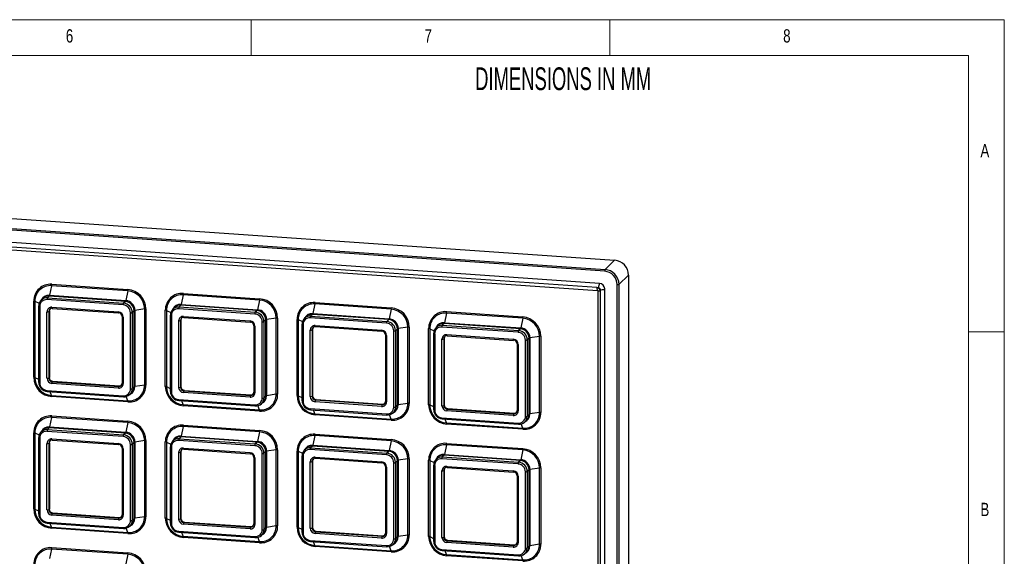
# Model space of a CAD drawing. Header units: millimetres. Extents: x 5 to 415, y 5 to 292.
# Tile 10 of 10: x 278 to 415, y 217 to 292. Entities that reach past the tile are written whole.
import ezdxf

# ---------------------------------------------------------------- set-up
doc = ezdxf.new("R2010")
doc.units = ezdxf.units.MM
doc.styles.add('SLDTEXTSTYLE0', font='TXT', dxfattribs={"width": 0.605})
doc.styles.add('SLDTEXTSTYLE1', font='TXT', dxfattribs={"width": 0.75})

msp = doc.modelspace()

# ---------------------------------------------------------------- linework, layer by layer
at = {"color": 7, "linetype": 'Continuous', "lineweight": 18}
for p, q in [((415, 292), (5, 292)), ((310, 292), (310, 287)), ((360, 287), (360, 292)), ((415, 5), (415, 292)), ((410, 287), (10, 287)), ((410, 287), (410, 75)), ((415, 248.5), (410, 248.5))]:
    msp.add_line(p, q, dxfattribs=at)
at = {"color": 7, "linetype": 'Continuous', "lineweight": 25}
for p, q in [((272.18, 264.6), (360.68, 258.47)), ((359.3, 256.94), (270.79, 263.07)), ((270.84, 263.32), (359.35, 257.18)), ((358.57, 255.25), (271.52, 261.28)), ((358.2, 254.66), (271.63, 260.66)), ((271.72, 260.29), (358.3, 254.28)), ((360.68, 258.47), (359.35, 257.18)), ((362.62, 256.4), (361.28, 255.11)), ((362.62, 256.4), (362.62, 167.9)), ((282.19, 254.93), (281.9, 253.59)), ((292.81, 254.2), (282.19, 254.93)), ((282.2, 255.12), (292.83, 254.39)), ((292.81, 254.2), (292.53, 252.86)), ((358.45, 254.64), (358.2, 254.66)), ((358.32, 254.26), (358.32, 167.69)), ((358.32, 254.26), (358.32, 254.26)), ((358.69, 254.14), (358.69, 254.38)), ((358.69, 167.57), (358.69, 254.14)), ((359.3, 167.42), (359.3, 254.47)), ((361.04, 166.57), (361.04, 255.08)), ((361.28, 255.11), (361.28, 166.61)), ((279.69, 242.16), (279.69, 252.78)), ((279.84, 252.75), (279.84, 242.13)), ((280.99, 253.17), (280.73, 252.92)), ((292.17, 252.25), (281.54, 252.99)), ((281.85, 253.48), (281.6, 253.23)), ((281.6, 253.23), (292.22, 252.49)), ((292.48, 252.74), (281.85, 253.48)), ((281.9, 253.59), (292.53, 252.86)), ((292.48, 252.74), (292.22, 252.49)), ((300.54, 253.66), (300.25, 252.32)), ((311.16, 252.92), (300.54, 253.66)), ((300.56, 253.85), (311.18, 253.11)), ((311.16, 252.92), (310.88, 251.58)), ((318.91, 252.58), (329.54, 251.84)), ((280.38, 252.09), (280.38, 241.47)), ((280.53, 252.04), (280.53, 241.42)), ((281.54, 242.02), (281.54, 251.3)), ((281.87, 251.41), (281.79, 251.33)), ((281.79, 251.33), (281.79, 242.06)), ((281.87, 251.41), (281.87, 242.13)), ((282.22, 251.92), (291.49, 251.28)), ((282.26, 251.77), (291.53, 251.13)), ((293.69, 251.45), (293.43, 251.2)), ((293.43, 251.2), (293.43, 240.58)), ((293.69, 240.82), (293.69, 251.45)), ((295.16, 251.69), (293.8, 251.49)), ((293.8, 251.49), (293.8, 240.86)), ((295.16, 241.07), (295.16, 251.69)), ((295.34, 251.7), (295.34, 241.07)), ((298.04, 240.89), (298.04, 251.51)), ((298.19, 251.48), (298.19, 240.86)), ((299.34, 251.9), (299.08, 251.65)), ((310.52, 250.98), (299.9, 251.71)), ((300.21, 252.2), (299.95, 251.96)), ((299.95, 251.96), (310.57, 251.22)), ((310.83, 251.47), (300.21, 252.2)), ((300.25, 252.32), (310.88, 251.58)), ((310.83, 251.47), (310.57, 251.22)), ((318.89, 252.39), (318.61, 251.05)), ((329.52, 251.65), (318.89, 252.39)), ((329.52, 251.65), (329.23, 250.31)), ((337.26, 251.31), (347.89, 250.57)), ((292.02, 250.61), (292.02, 241.34)), ((292.17, 250.56), (292.17, 241.29)), ((293.18, 240.54), (293.18, 251.16)), ((298.73, 250.82), (298.73, 240.19)), ((298.88, 250.77), (298.88, 240.14)), ((299.9, 240.75), (299.9, 250.02)), ((300.22, 250.13), (300.14, 250.06)), ((300.14, 250.06), (300.14, 240.79)), ((300.22, 250.13), (300.22, 240.86)), ((300.57, 250.65), (309.85, 250.01)), ((300.61, 250.5), (309.88, 249.86)), ((311.54, 239.27), (311.54, 249.89)), ((312.04, 250.18), (311.78, 249.93)), ((311.78, 249.93), (311.78, 239.3)), ((312.04, 239.55), (312.04, 250.18)), ((313.51, 250.42), (312.16, 250.22)), ((312.16, 250.22), (312.16, 239.59)), ((313.51, 239.79), (313.51, 250.42)), ((313.7, 250.42), (313.7, 239.8)), ((316.4, 239.61), (316.4, 250.24)), ((316.55, 250.21), (316.55, 239.58)), ((317.69, 250.62), (317.43, 250.37)), ((328.88, 249.7), (318.25, 250.44)), ((318.56, 250.93), (318.3, 250.68)), ((318.3, 250.68), (328.93, 249.95)), ((329.18, 250.2), (318.56, 250.93)), ((318.61, 251.05), (329.23, 250.31)), ((329.18, 250.2), (328.93, 249.95)), ((337.24, 251.12), (336.96, 249.77)), ((347.87, 250.38), (337.24, 251.12)), ((347.87, 250.38), (347.58, 249.04)), ((310.37, 249.34), (310.37, 240.06)), ((310.52, 249.29), (310.52, 240.01)), ((317.09, 249.55), (317.09, 238.92)), ((317.24, 249.5), (317.24, 238.87)), ((318.25, 239.48), (318.25, 248.75)), ((318.57, 248.86), (318.49, 248.79)), ((318.49, 248.79), (318.49, 239.51)), ((318.57, 248.86), (318.57, 239.59)), ((318.93, 249.38), (328.2, 248.74)), ((318.96, 249.23), (328.24, 248.59)), ((329.89, 237.99), (329.89, 248.62)), ((330.39, 248.9), (330.13, 248.66)), ((330.13, 248.66), (330.13, 238.03)), ((330.39, 238.28), (330.39, 248.9)), ((331.86, 249.15), (330.51, 248.94)), ((330.51, 248.94), (330.51, 238.32)), ((331.86, 238.52), (331.86, 249.15)), ((332.05, 249.15), (332.05, 238.53)), ((334.75, 238.34), (334.75, 248.96)), ((334.9, 248.93), (334.9, 238.31)), ((336.04, 249.35), (335.79, 249.1)), ((347.23, 248.43), (336.6, 249.17)), ((336.91, 249.66), (336.65, 249.41)), ((336.65, 249.41), (347.28, 248.67)), ((347.54, 248.92), (336.91, 249.66)), ((336.96, 249.77), (347.58, 249.04)), ((347.54, 248.92), (347.28, 248.67)), ((328.73, 248.06), (328.73, 238.79)), ((328.88, 248.01), (328.88, 238.74)), ((335.44, 248.27), (335.44, 237.65)), ((335.59, 248.22), (335.59, 237.6)), ((336.6, 238.2), (336.6, 247.48)), ((336.93, 247.59), (336.85, 247.51)), ((336.85, 247.51), (336.85, 238.24)), ((336.93, 247.59), (336.93, 238.32)), ((337.28, 248.11), (346.55, 247.46)), ((337.32, 247.96), (346.59, 247.31)), ((348.24, 236.72), (348.24, 247.35)), ((348.74, 247.63), (348.49, 247.38)), ((348.49, 247.38), (348.49, 236.76)), ((348.74, 237.01), (348.74, 247.63)), ((350.21, 247.87), (348.86, 247.67)), ((348.86, 247.67), (348.86, 237.05)), ((350.21, 237.25), (350.21, 247.87)), ((350.4, 247.88), (350.4, 237.25)), ((347.08, 246.79), (347.08, 237.52)), ((347.23, 246.74), (347.23, 237.47)), ((281.87, 242.13), (281.79, 242.06)), ((282.35, 241.62), (282.27, 241.54)), ((282.35, 241.62), (291.62, 240.97)), ((281.54, 240.33), (292.17, 239.59)), ((291.49, 240.66), (282.22, 241.3)), ((282.27, 241.54), (291.55, 240.9)), ((291.62, 240.97), (291.55, 240.9)), ((293.69, 240.82), (293.43, 240.58)), ((295.16, 241.07), (293.8, 240.86)), ((300.22, 240.86), (300.14, 240.79)), ((300.7, 240.34), (300.63, 240.27)), ((300.63, 240.27), (309.9, 239.63)), ((300.7, 240.34), (309.98, 239.7)), ((281.58, 240.18), (292.21, 239.45)), ((282.19, 239.62), (292.81, 238.88)), ((292.83, 238.73), (282.2, 239.47)), ((293.09, 239.76), (293.35, 240.01)), ((299.9, 239.06), (310.52, 238.32)), ((299.94, 238.91), (310.56, 238.17)), ((309.85, 239.38), (300.57, 240.03)), ((309.98, 239.7), (309.9, 239.63)), ((312.04, 239.55), (311.78, 239.3)), ((313.51, 239.79), (312.16, 239.59)), ((318.57, 239.59), (318.49, 239.51)), ((319.06, 239.07), (318.98, 239)), ((318.98, 239), (328.25, 238.35)), ((319.06, 239.07), (328.33, 238.43)), ((300.54, 238.35), (311.16, 237.61)), ((311.18, 237.46), (300.56, 238.2)), ((311.44, 238.49), (311.7, 238.74)), ((318.25, 237.79), (328.88, 237.05)), ((318.29, 237.64), (328.91, 236.9)), ((328.2, 238.11), (318.93, 238.75)), ((328.33, 238.43), (328.25, 238.35)), ((330.39, 238.28), (330.13, 238.03)), ((331.86, 238.52), (330.51, 238.32)), ((336.93, 238.32), (336.85, 238.24)), ((346.55, 236.84), (337.28, 237.48)), ((337.41, 237.8), (337.33, 237.72)), ((337.33, 237.72), (346.6, 237.08)), ((337.41, 237.8), (346.68, 237.16)), ((282.19, 236.58), (281.9, 235.24)), ((292.81, 235.85), (282.19, 236.58)), ((282.2, 236.77), (292.83, 236.03)), ((318.89, 237.08), (329.52, 236.34)), ((329.54, 236.19), (318.91, 236.92)), ((329.8, 237.21), (330.05, 237.46)), ((336.6, 236.51), (347.23, 235.78)), ((336.64, 236.36), (347.27, 235.63)), ((346.68, 237.16), (346.6, 237.08)), ((348.15, 235.94), (348.41, 236.19)), ((348.74, 237.01), (348.49, 236.76)), ((350.21, 237.25), (348.86, 237.05)), ((280.99, 234.82), (280.73, 234.57)), ((281.85, 235.13), (281.6, 234.88)), ((281.6, 234.88), (292.22, 234.14)), ((292.48, 234.39), (281.85, 235.13)), ((281.9, 235.24), (292.53, 234.5)), ((292.81, 235.85), (292.53, 234.5)), ((300.54, 235.31), (300.25, 233.97)), ((311.16, 234.57), (300.54, 235.31)), ((300.56, 235.5), (311.18, 234.76)), ((337.24, 235.8), (347.87, 235.07)), ((347.89, 234.91), (337.26, 235.65)), ((279.69, 223.81), (279.69, 234.43)), ((279.84, 234.4), (279.84, 223.78)), ((280.38, 233.74), (280.38, 223.11)), ((280.53, 233.69), (280.53, 223.06)), ((292.17, 233.9), (281.54, 234.63)), ((282.22, 233.57), (291.49, 232.93)), ((282.26, 233.42), (291.53, 232.78)), ((292.48, 234.39), (292.22, 234.14)), ((299.34, 233.54), (299.08, 233.29)), ((310.52, 232.62), (299.9, 233.36)), ((300.21, 233.85), (299.95, 233.6)), ((299.95, 233.6), (310.57, 232.87)), ((310.83, 233.12), (300.21, 233.85)), ((300.25, 233.97), (310.88, 233.23)), ((311.16, 234.57), (310.88, 233.23)), ((318.89, 234.04), (318.61, 232.69)), ((329.52, 233.3), (318.89, 234.04)), ((318.91, 234.23), (329.54, 233.49)), ((281.54, 223.67), (281.54, 232.94)), ((281.87, 233.05), (281.79, 232.98)), ((281.79, 232.98), (281.79, 223.71)), ((281.87, 233.05), (281.87, 223.78)), ((292.02, 232.26), (292.02, 222.98)), ((292.17, 232.21), (292.17, 222.93)), ((293.18, 222.19), (293.18, 232.81)), ((293.69, 233.1), (293.43, 232.85)), ((293.43, 232.85), (293.43, 222.22)), ((293.69, 222.47), (293.69, 233.1)), ((295.16, 233.34), (293.8, 233.14)), ((293.8, 233.14), (293.8, 222.51)), ((295.16, 222.71), (295.16, 233.34)), ((295.34, 233.34), (295.34, 222.72)), ((298.04, 222.53), (298.04, 233.16)), ((298.19, 233.13), (298.19, 222.5)), ((298.73, 232.47), (298.73, 221.84)), ((298.88, 232.42), (298.88, 221.79)), ((300.57, 232.3), (309.85, 231.66)), ((300.61, 232.15), (309.88, 231.51)), ((310.83, 233.12), (310.57, 232.87)), ((313.51, 232.07), (312.16, 231.86)), ((313.51, 221.44), (313.51, 232.07)), ((313.7, 232.07), (313.7, 221.45)), ((317.69, 232.27), (317.43, 232.02)), ((328.88, 231.35), (318.25, 232.09)), ((318.56, 232.58), (318.3, 232.33)), ((318.3, 232.33), (328.93, 231.59)), ((329.18, 231.84), (318.56, 232.58)), ((318.61, 232.69), (329.23, 231.96)), ((329.52, 233.3), (329.23, 231.96)), ((337.24, 232.76), (336.96, 231.42)), ((347.87, 232.03), (337.24, 232.76)), ((337.26, 232.95), (347.89, 232.22)), ((347.87, 232.03), (347.58, 230.68)), ((299.9, 222.4), (299.9, 231.67)), ((300.22, 231.78), (300.14, 231.71)), ((300.14, 231.71), (300.14, 222.43)), ((300.22, 231.78), (300.22, 222.51)), ((310.37, 230.98), (310.37, 221.71)), ((310.52, 230.93), (310.52, 221.66)), ((311.54, 220.91), (311.54, 231.54)), ((312.04, 231.82), (311.78, 231.58)), ((311.78, 231.58), (311.78, 220.95)), ((312.04, 221.2), (312.04, 231.82)), ((312.16, 231.86), (312.16, 221.24)), ((316.4, 221.26), (316.4, 231.88)), ((316.55, 231.85), (316.55, 221.23)), ((317.09, 231.19), (317.09, 220.57)), ((317.24, 231.14), (317.24, 220.52)), ((318.93, 231.03), (328.2, 230.38)), ((318.96, 230.88), (328.24, 230.23)), ((329.18, 231.84), (328.93, 231.59)), ((331.86, 230.79), (330.51, 230.59)), ((331.86, 220.17), (331.86, 230.79)), ((332.05, 230.8), (332.05, 220.17)), ((334.75, 219.99), (334.75, 230.61)), ((336.04, 231), (335.79, 230.75)), ((347.23, 230.08), (336.6, 230.81)), ((336.91, 231.31), (336.65, 231.06)), ((336.65, 231.06), (347.28, 230.32)), ((347.54, 230.57), (336.91, 231.31)), ((336.96, 231.42), (347.58, 230.68)), ((318.25, 221.12), (318.25, 230.4)), ((318.57, 230.51), (318.49, 230.43)), ((318.49, 230.43), (318.49, 221.16)), ((318.57, 230.51), (318.57, 221.24)), ((328.73, 229.71), (328.73, 220.44)), ((328.88, 229.66), (328.88, 220.39)), ((329.89, 219.64), (329.89, 230.27)), ((330.39, 230.55), (330.13, 230.3)), ((330.13, 230.3), (330.13, 219.68)), ((330.39, 219.93), (330.39, 230.55)), ((330.51, 230.59), (330.51, 219.97)), ((334.9, 230.58), (334.9, 219.96)), ((335.44, 229.92), (335.44, 219.3)), ((335.59, 229.87), (335.59, 219.25)), ((336.93, 229.24), (336.85, 229.16)), ((336.93, 229.24), (336.93, 219.96)), ((337.28, 229.75), (346.55, 229.11)), ((337.32, 229.6), (346.59, 228.96)), ((347.54, 230.57), (347.28, 230.32)), ((348.74, 229.28), (348.49, 229.03)), ((348.74, 218.65), (348.74, 229.28)), ((350.21, 229.52), (348.86, 229.32)), ((348.86, 229.32), (348.86, 218.69)), ((350.21, 218.89), (350.21, 229.52)), ((350.4, 229.53), (350.4, 218.9)), ((336.6, 219.85), (336.6, 229.12)), ((336.85, 229.16), (336.85, 219.89)), ((347.08, 228.44), (347.08, 219.16)), ((347.23, 228.39), (347.23, 219.11)), ((348.24, 218.37), (348.24, 228.99)), ((348.49, 229.03), (348.49, 218.4)), ((281.87, 223.78), (281.79, 223.71)), ((291.49, 222.3), (282.22, 222.95)), ((282.35, 223.26), (282.27, 223.19)), ((282.27, 223.19), (291.55, 222.55)), ((282.35, 223.26), (291.62, 222.62)), ((291.62, 222.62), (291.55, 222.55)), ((293.69, 222.47), (293.43, 222.22)), ((295.16, 222.71), (293.8, 222.51)), ((300.22, 222.51), (300.14, 222.43)), ((281.54, 221.98), (292.17, 221.24)), ((281.58, 221.83), (292.21, 221.09)), ((282.19, 221.27), (292.81, 220.53)), ((292.83, 220.38), (282.2, 221.12)), ((293.09, 221.41), (293.35, 221.66)), ((309.85, 221.03), (300.57, 221.67)), ((300.7, 221.99), (300.63, 221.92)), ((300.63, 221.92), (309.9, 221.27)), ((300.7, 221.99), (309.98, 221.35)), ((309.98, 221.35), (309.9, 221.27)), ((312.04, 221.2), (311.78, 220.95)), ((313.51, 221.44), (312.16, 221.24)), ((318.57, 221.24), (318.49, 221.16)), ((299.9, 220.71), (310.52, 219.97)), ((299.94, 220.56), (310.56, 219.82)), ((300.54, 220), (311.16, 219.26)), ((311.18, 219.11), (300.56, 219.84)), ((311.44, 220.13), (311.7, 220.38)), ((328.2, 219.76), (318.93, 220.4)), ((319.06, 220.72), (318.98, 220.64)), ((318.98, 220.64), (328.25, 220)), ((319.06, 220.72), (328.33, 220.08)), ((328.33, 220.08), (328.25, 220)), ((330.39, 219.93), (330.13, 219.68)), ((331.86, 220.17), (330.51, 219.97)), ((336.93, 219.96), (336.85, 219.89)), ((282.2, 218.42), (292.83, 217.68)), ((318.25, 219.43), (328.88, 218.7)), ((318.29, 219.28), (328.91, 218.55)), ((318.89, 218.72), (329.52, 217.99)), ((329.54, 217.83), (318.91, 218.57)), ((329.8, 218.86), (330.05, 219.11)), ((346.55, 218.49), (337.28, 219.13)), ((337.41, 219.45), (337.33, 219.37)), ((337.33, 219.37), (346.6, 218.73)), ((337.41, 219.45), (346.68, 218.8)), ((346.68, 218.8), (346.6, 218.73)), ((348.74, 218.65), (348.49, 218.4)), ((350.21, 218.89), (348.86, 218.69)), ((282.19, 218.23), (281.9, 216.89)), ((292.81, 217.49), (282.19, 218.23)), ((292.81, 217.49), (292.53, 216.15)), ((336.6, 218.16), (347.23, 217.42)), ((336.64, 218.01), (347.27, 217.27)), ((337.24, 217.45), (347.87, 216.71)), ((347.89, 216.56), (337.26, 217.3)), ((348.15, 217.59), (348.41, 217.84))]:
    msp.add_line(p, q, dxfattribs=at)
at = {"color": 8, "linetype": 'Continuous', "lineweight": 25}
for p, q in [((279.84, 252.75), (280.45, 252.48)), ((298.19, 251.48), (298.8, 251.21)), ((316.55, 250.21), (317.16, 249.93)), ((334.9, 248.93), (335.51, 248.66)), ((279.84, 242.13), (280.38, 241.89)), ((298.19, 240.86), (298.73, 240.61)), ((282.19, 239.62), (281.99, 240.15)), ((292.81, 238.88), (292.59, 239.49)), ((300.54, 238.35), (300.35, 238.88)), ((316.55, 239.58), (317.09, 239.34)), ((311.16, 237.61), (310.94, 238.22)), ((318.89, 237.08), (318.7, 237.61)), ((334.9, 238.31), (335.44, 238.07)), ((329.52, 236.34), (329.3, 236.95)), ((337.24, 235.8), (337.05, 236.34)), ((347.87, 235.07), (347.65, 235.68)), ((279.84, 234.4), (280.45, 234.13)), ((298.19, 233.13), (298.8, 232.85)), ((316.55, 231.85), (317.16, 231.58)), ((334.9, 230.58), (335.51, 230.31)), ((279.84, 223.78), (280.38, 223.53)), ((298.19, 222.5), (298.73, 222.26)), ((282.19, 221.27), (281.99, 221.8)), ((292.81, 220.53), (292.59, 221.14)), ((316.55, 221.23), (317.09, 220.99)), ((300.54, 220), (300.35, 220.53)), ((311.16, 219.26), (310.94, 219.87)), ((334.9, 219.96), (335.44, 219.71)), ((318.89, 218.72), (318.7, 219.26)), ((329.52, 217.99), (329.3, 218.6)), ((337.24, 217.45), (337.05, 217.98)), ((347.87, 216.71), (347.65, 217.32))]:
    msp.add_line(p, q, dxfattribs=at)
at = {"color": 8, "linetype": 'Continuous', "lineweight": 25, "flags": 128}
for points in [[(358.2, 254.66), (358.21, 254.56), (358.21, 254.48), (358.23, 254.41), (358.24, 254.35), (358.26, 254.31), (358.28, 254.29), (358.3, 254.28)], [(358.69, 254.14), (358.6, 254.15), (358.51, 254.16), (358.44, 254.18), (358.38, 254.2), (358.34, 254.22), (358.32, 254.25), (358.32, 254.26)], [(280.38, 252.09), (280.38, 252.08), (280.39, 252.07), (280.41, 252.07), (280.43, 252.06), (280.46, 252.05), (280.49, 252.05), (280.53, 252.04)], [(282.22, 251.92), (282.22, 251.89), (282.22, 251.85), (282.23, 251.83), (282.24, 251.8), (282.24, 251.79), (282.25, 251.78), (282.26, 251.77)], [(291.49, 251.28), (291.49, 251.24), (291.5, 251.21), (291.5, 251.18), (291.51, 251.16), (291.52, 251.14), (291.53, 251.13), (291.53, 251.13)], [(292.02, 250.61), (292.02, 250.6), (292.03, 250.59), (292.05, 250.58), (292.07, 250.57), (292.1, 250.57), (292.13, 250.56), (292.17, 250.56)], [(298.73, 250.82), (298.74, 250.81), (298.75, 250.8), (298.76, 250.79), (298.78, 250.78), (298.81, 250.78), (298.85, 250.77), (298.88, 250.77)], [(300.57, 250.65), (300.57, 250.61), (300.58, 250.58), (300.58, 250.55), (300.59, 250.53), (300.6, 250.51), (300.61, 250.5), (300.61, 250.5)], [(309.85, 250.01), (309.85, 249.97), (309.85, 249.94), (309.86, 249.91), (309.86, 249.89), (309.87, 249.87), (309.88, 249.86), (309.88, 249.86)], [(310.37, 249.34), (310.38, 249.33), (310.38, 249.32), (310.4, 249.31), (310.42, 249.3), (310.45, 249.29), (310.49, 249.29), (310.52, 249.29)], [(317.09, 249.55), (317.09, 249.54), (317.1, 249.53), (317.11, 249.52), (317.14, 249.51), (317.17, 249.5), (317.2, 249.5), (317.24, 249.5)], [(318.93, 249.38), (318.93, 249.34), (318.93, 249.31), (318.93, 249.28), (318.94, 249.26), (318.95, 249.24), (318.96, 249.23), (318.96, 249.23)], [(328.2, 248.74), (328.2, 248.7), (328.2, 248.67), (328.21, 248.64), (328.21, 248.61), (328.22, 248.6), (328.23, 248.59), (328.24, 248.59)], [(328.73, 248.06), (328.73, 248.06), (328.74, 248.05), (328.75, 248.04), (328.78, 248.03), (328.81, 248.02), (328.84, 248.02), (328.88, 248.01)], [(335.59, 248.22), (335.55, 248.23), (335.52, 248.23), (335.49, 248.24), (335.47, 248.25), (335.45, 248.26), (335.44, 248.27), (335.44, 248.27)], [(347.23, 246.74), (347.19, 246.74), (347.16, 246.75), (347.13, 246.76), (347.11, 246.76), (347.09, 246.77), (347.08, 246.78), (347.08, 246.79)], [(280.38, 241.47), (280.38, 241.46), (280.39, 241.45), (280.41, 241.44), (280.43, 241.43), (280.46, 241.43), (280.49, 241.42), (280.53, 241.42)], [(281.54, 240.33), (281.55, 240.3), (281.55, 240.26), (281.55, 240.23), (281.56, 240.21), (281.57, 240.19), (281.58, 240.18), (281.58, 240.18)], [(292.02, 241.34), (292.02, 241.33), (292.03, 241.32), (292.05, 241.31), (292.07, 241.3), (292.1, 241.29), (292.13, 241.29), (292.17, 241.29)], [(292.17, 239.59), (292.17, 239.56), (292.17, 239.52), (292.18, 239.5), (292.19, 239.47), (292.19, 239.46), (292.2, 239.45), (292.21, 239.45)], [(298.73, 240.19), (298.74, 240.19), (298.75, 240.18), (298.76, 240.17), (298.78, 240.16), (298.81, 240.15), (298.85, 240.15), (298.88, 240.14)], [(299.9, 239.06), (299.9, 239.02), (299.9, 238.99), (299.91, 238.96), (299.91, 238.94), (299.92, 238.92), (299.93, 238.91), (299.94, 238.91)], [(310.37, 240.06), (310.38, 240.06), (310.38, 240.05), (310.4, 240.04), (310.42, 240.03), (310.45, 240.02), (310.49, 240.02), (310.52, 240.01)], [(317.09, 238.92), (317.09, 238.91), (317.1, 238.9), (317.11, 238.89), (317.14, 238.89), (317.17, 238.88), (317.2, 238.87), (317.24, 238.87)], [(310.52, 238.32), (310.52, 238.29), (310.53, 238.25), (310.53, 238.22), (310.54, 238.2), (310.55, 238.18), (310.55, 238.17), (310.56, 238.17)], [(318.25, 237.79), (318.25, 237.75), (318.25, 237.72), (318.26, 237.69), (318.27, 237.66), (318.27, 237.65), (318.28, 237.64), (318.29, 237.64)], [(328.73, 238.79), (328.73, 238.78), (328.74, 238.77), (328.75, 238.76), (328.78, 238.76), (328.81, 238.75), (328.84, 238.74), (328.88, 238.74)], [(335.59, 237.6), (335.55, 237.6), (335.52, 237.61), (335.49, 237.61), (335.47, 237.62), (335.45, 237.63), (335.44, 237.64), (335.44, 237.65)], [(347.23, 237.47), (347.19, 237.47), (347.16, 237.48), (347.13, 237.48), (347.11, 237.49), (347.09, 237.5), (347.08, 237.51), (347.08, 237.52)], [(328.88, 237.05), (328.88, 237.01), (328.88, 236.98), (328.88, 236.95), (328.89, 236.93), (328.9, 236.91), (328.91, 236.9), (328.91, 236.9)], [(280.38, 233.74), (280.38, 233.73), (280.39, 233.72), (280.41, 233.71), (280.43, 233.7), (280.46, 233.7), (280.49, 233.69), (280.53, 233.69)], [(282.22, 233.57), (282.22, 233.53), (282.22, 233.5), (282.23, 233.47), (282.24, 233.45), (282.24, 233.43), (282.25, 233.42), (282.26, 233.42)], [(291.49, 232.93), (291.49, 232.89), (291.5, 232.86), (291.5, 232.83), (291.51, 232.81), (291.52, 232.79), (291.53, 232.78), (291.53, 232.78)], [(292.02, 232.26), (292.02, 232.25), (292.03, 232.24), (292.05, 232.23), (292.07, 232.22), (292.1, 232.21), (292.13, 232.21), (292.17, 232.21)], [(298.73, 232.47), (298.74, 232.46), (298.75, 232.45), (298.76, 232.44), (298.78, 232.43), (298.81, 232.43), (298.85, 232.42), (298.88, 232.42)], [(300.57, 232.3), (300.57, 232.26), (300.58, 232.23), (300.58, 232.2), (300.59, 232.18), (300.6, 232.16), (300.61, 232.15), (300.61, 232.15)], [(309.85, 231.66), (309.85, 231.62), (309.85, 231.59), (309.86, 231.56), (309.86, 231.53), (309.87, 231.52), (309.88, 231.51), (309.88, 231.51)], [(310.37, 230.98), (310.38, 230.98), (310.38, 230.97), (310.4, 230.96), (310.42, 230.95), (310.45, 230.94), (310.49, 230.94), (310.52, 230.93)], [(317.09, 231.19), (317.09, 231.19), (317.1, 231.18), (317.11, 231.17), (317.14, 231.16), (317.17, 231.15), (317.2, 231.15), (317.24, 231.14)], [(318.93, 231.03), (318.93, 230.99), (318.93, 230.96), (318.93, 230.93), (318.94, 230.9), (318.95, 230.89), (318.96, 230.88), (318.96, 230.88)], [(328.2, 230.38), (328.2, 230.35), (328.2, 230.31), (328.21, 230.28), (328.21, 230.26), (328.22, 230.24), (328.23, 230.24), (328.24, 230.23)], [(328.73, 229.71), (328.73, 229.7), (328.74, 229.69), (328.75, 229.68), (328.78, 229.68), (328.81, 229.67), (328.84, 229.66), (328.88, 229.66)], [(335.59, 229.87), (335.55, 229.87), (335.52, 229.88), (335.49, 229.89), (335.47, 229.89), (335.45, 229.9), (335.44, 229.91), (335.44, 229.92)], [(347.23, 228.39), (347.19, 228.39), (347.16, 228.4), (347.13, 228.4), (347.11, 228.41), (347.09, 228.42), (347.08, 228.43), (347.08, 228.44)], [(280.38, 223.11), (280.38, 223.11), (280.39, 223.1), (280.41, 223.09), (280.43, 223.08), (280.46, 223.07), (280.49, 223.07), (280.53, 223.06)], [(292.02, 222.98), (292.02, 222.98), (292.03, 222.97), (292.05, 222.96), (292.07, 222.95), (292.1, 222.94), (292.13, 222.94), (292.17, 222.93)], [(281.54, 221.98), (281.55, 221.94), (281.55, 221.91), (281.55, 221.88), (281.56, 221.86), (281.57, 221.84), (281.58, 221.83), (281.58, 221.83)], [(292.17, 221.24), (292.17, 221.21), (292.17, 221.17), (292.18, 221.14), (292.19, 221.12), (292.19, 221.1), (292.2, 221.09), (292.21, 221.09)], [(298.73, 221.84), (298.74, 221.83), (298.75, 221.82), (298.76, 221.82), (298.78, 221.81), (298.81, 221.8), (298.85, 221.79), (298.88, 221.79)], [(310.37, 221.71), (310.38, 221.7), (310.38, 221.69), (310.4, 221.68), (310.42, 221.68), (310.45, 221.67), (310.49, 221.66), (310.52, 221.66)], [(299.9, 220.71), (299.9, 220.67), (299.9, 220.64), (299.91, 220.61), (299.91, 220.58), (299.92, 220.57), (299.93, 220.56), (299.94, 220.56)], [(310.52, 219.97), (310.52, 219.93), (310.53, 219.9), (310.53, 219.87), (310.54, 219.85), (310.55, 219.83), (310.55, 219.82), (310.56, 219.82)], [(317.09, 220.57), (317.09, 220.56), (317.1, 220.55), (317.11, 220.54), (317.14, 220.53), (317.17, 220.53), (317.2, 220.52), (317.24, 220.52)], [(328.73, 220.44), (328.73, 220.43), (328.74, 220.42), (328.75, 220.41), (328.78, 220.4), (328.81, 220.4), (328.84, 220.39), (328.88, 220.39)], [(318.25, 219.43), (318.25, 219.4), (318.25, 219.36), (318.26, 219.33), (318.27, 219.31), (318.27, 219.3), (318.28, 219.29), (318.29, 219.28)], [(328.88, 218.7), (328.88, 218.66), (328.88, 218.63), (328.88, 218.6), (328.89, 218.57), (328.9, 218.56), (328.91, 218.55), (328.91, 218.55)], [(335.59, 219.25), (335.55, 219.25), (335.52, 219.25), (335.49, 219.26), (335.47, 219.27), (335.45, 219.28), (335.44, 219.29), (335.44, 219.3)], [(347.23, 219.11), (347.19, 219.12), (347.16, 219.12), (347.13, 219.13), (347.11, 219.14), (347.09, 219.15), (347.08, 219.16), (347.08, 219.16)]]:
    msp.add_lwpolyline(points, dxfattribs=at)
at = {"color": 7, "linetype": 'Continuous', "lineweight": 25, "flags": 128}
for points in [[(358.3, 254.28), (358.3, 254.28), (358.3, 254.28), (358.3, 254.28), (358.31, 254.28), (358.31, 254.28), (358.31, 254.27), (358.31, 254.27), (358.31, 254.27), (358.32, 254.27), (358.32, 254.26), (358.32, 254.26), (358.32, 254.26)], [(280.39, 252.1), (280.38, 252.09), (280.38, 252.09)], [(291.53, 251.13), (291.54, 251.13), (291.55, 251.14)], [(292.03, 250.62), (292.02, 250.61), (292.02, 250.61)], [(298.74, 250.83), (298.74, 250.82), (298.73, 250.82)], [(309.88, 249.86), (309.89, 249.86), (309.9, 249.87)], [(310.38, 249.35), (310.37, 249.34), (310.37, 249.34)], [(317.09, 249.56), (317.09, 249.55), (317.09, 249.55)], [(328.24, 248.59), (328.24, 248.59), (328.25, 248.59)], [(328.73, 248.08), (328.73, 248.07), (328.73, 248.06)], [(335.44, 248.27), (335.44, 248.28), (335.45, 248.29)], [(346.6, 247.32), (346.59, 247.31), (346.59, 247.31)], [(347.08, 246.79), (347.08, 246.79), (347.09, 246.8)], [(292.21, 239.45), (292.21, 239.45), (292.22, 239.45)], [(310.56, 238.17), (310.56, 238.17), (310.57, 238.18)], [(328.91, 236.9), (328.92, 236.9), (328.93, 236.91)], [(347.28, 235.63), (347.27, 235.63), (347.27, 235.63)], [(280.39, 233.75), (280.38, 233.74), (280.38, 233.74)], [(291.53, 232.78), (291.54, 232.78), (291.55, 232.79)], [(292.03, 232.27), (292.02, 232.26), (292.02, 232.26)], [(298.74, 232.48), (298.74, 232.47), (298.73, 232.47)], [(309.88, 231.51), (309.89, 231.51), (309.9, 231.51)], [(310.38, 231), (310.37, 230.99), (310.37, 230.98)], [(317.09, 231.21), (317.09, 231.2), (317.09, 231.19)], [(328.24, 230.23), (328.24, 230.23), (328.25, 230.24)], [(328.73, 229.72), (328.73, 229.71), (328.73, 229.71)], [(335.44, 229.92), (335.44, 229.92), (335.45, 229.93)], [(346.6, 228.97), (346.59, 228.96), (346.59, 228.96)], [(347.08, 228.44), (347.08, 228.44), (347.09, 228.45)], [(292.21, 221.09), (292.21, 221.09), (292.22, 221.1)], [(310.56, 219.82), (310.56, 219.82), (310.57, 219.83)], [(328.91, 218.55), (328.92, 218.55), (328.93, 218.55)], [(347.28, 217.28), (347.27, 217.27), (347.27, 217.27)]]:
    msp.add_lwpolyline(points, dxfattribs=at)
at = {"color": 7, "linetype": 'Continuous', "lineweight": 25}
for centre, radius, start, end in [((360.52, 256.38), 2.1, 0.69, 85.4711), ((359.74, 256.97), 0.443, 151.6924, 184.2746), ((359.15, 255.05), 1.89, 0.69, 85.4711), ((359.19, 255.09), 2.1, 0.69, 85.4711), ((282.01, 252.81), 2.32, 85.2232, 180.6624), ((282.01, 252.78), 2.16, 85.2232, 180.6624), ((281.27, 255.12), 0.938, 348.4632, 0.0882), ((291.89, 254.39), 0.938, 348.4632, 0.0882), ((292.61, 251.66), 2.55, 0.69, 85.4711), ((292.61, 251.66), 2.73, 0.69, 85.4711), ((358.16, 254.13), 0.525, 0.69, 85.4711), ((359.55, 254.72), 1.11, 151.6924, 184.2746), ((358.42, 254.38), 0.263, 0.69, 85.4711), ((358.51, 254.46), 0.788, 0.69, 85.4711), ((358.84, 255.43), 1.06, 261.5, 295.4976), ((361.1, 255.5), 0.424, 261.5, 295.4976), ((279.67, 252.3), 0.484, 69.5754, 87.9591), ((281.5, 252.12), 1.11, 85.2232, 180.6624), ((281.47, 252.05), 0.936, 85.2232, 180.6624), ((281.76, 252.36), 1.13, 85.3741, 133.7209), ((281.99, 253.02), 0.443, 151.6924, 184.2746), ((281.65, 253.63), 0.253, 324.1216, 352.4612), ((292.27, 252.89), 0.253, 324.1216, 352.4612), ((292.38, 251.43), 1.31, 0.69, 85.4711), ((292.42, 251.47), 1.39, 0.69, 85.4711), ((300.36, 251.54), 2.32, 85.2232, 180.6624), ((300.36, 251.51), 2.16, 85.2232, 180.6624), ((299.62, 253.85), 0.938, 348.4632, 0.0882), ((310.24, 253.11), 0.938, 348.4632, 0.0882), ((310.96, 250.39), 2.55, 0.69, 85.4711), ((310.97, 250.39), 2.73, 0.69, 85.4711), ((318.72, 250.26), 2.32, 85.2232, 180.6624), ((317.97, 252.58), 0.938, 348.4632, 0.0882), ((282.17, 251.3), 0.624, 85.2232, 180.6624), ((281.61, 251.71), 0.424, 261.5, 295.4976), ((282.24, 251.34), 0.446, 85.2232, 180.6624), ((282.32, 251.41), 0.453, 141.3665, 180.4379), ((291.44, 250.55), 0.734, 0.69, 85.4711), ((292.61, 252.28), 0.443, 151.6924, 184.2746), ((292.08, 251.15), 1.1, 0.69, 85.4711), ((292.12, 251.18), 1.31, 0.69, 85.4711), ((293.25, 251.58), 0.424, 261.5, 295.4976), ((293.82, 251.25), 0.24, 93.7944, 123.484), ((295.28, 250.8), 0.904, 85.9221, 97.981), ((298.03, 251.03), 0.484, 69.5754, 87.9591), ((299.86, 250.85), 1.11, 85.2232, 180.6624), ((299.82, 250.78), 0.936, 85.2232, 180.6624), ((300.12, 251.08), 1.13, 85.3741, 133.7209), ((300.34, 251.75), 0.443, 151.6924, 184.2746), ((300, 252.35), 0.253, 324.1216, 352.4612), ((310.96, 251.01), 0.443, 151.6924, 184.2746), ((310.47, 249.91), 1.31, 0.69, 85.4711), ((310.63, 251.62), 0.253, 324.1216, 352.4612), ((310.73, 250.16), 1.31, 0.69, 85.4711), ((310.77, 250.2), 1.39, 0.69, 85.4711), ((318.71, 250.23), 2.16, 85.2232, 180.6624), ((328.6, 251.84), 0.938, 348.4632, 0.0882), ((329.32, 249.11), 2.55, 0.69, 85.4711), ((329.32, 249.12), 2.73, 0.69, 85.4711), ((337.07, 248.99), 2.32, 85.2232, 180.6624), ((336.32, 251.3), 0.938, 348.4632, 0.0882), ((291.5, 250.62), 0.524, 0.69, 85.4711), ((300.52, 250.03), 0.624, 85.2232, 180.6624), ((299.96, 250.44), 0.424, 261.5, 295.4976), ((300.59, 250.06), 0.446, 85.2232, 180.6624), ((300.67, 250.14), 0.453, 141.3665, 180.4379), ((309.79, 249.28), 0.734, 0.69, 85.4711), ((309.86, 249.34), 0.524, 0.69, 85.4711), ((310.44, 249.88), 1.1, 0.69, 85.4711), ((311.6, 250.31), 0.424, 261.5, 295.4976), ((312.17, 249.98), 0.24, 93.7944, 123.484), ((313.63, 249.52), 0.904, 85.9221, 97.981), ((316.38, 249.75), 0.484, 69.5754, 87.9591), ((318.21, 249.57), 1.11, 85.2232, 180.6624), ((318.17, 249.51), 0.936, 85.2232, 180.6624), ((318.47, 249.81), 1.13, 85.3741, 133.7209), ((318.69, 250.47), 0.443, 151.6924, 184.2746), ((318.35, 251.08), 0.253, 324.1216, 352.4612), ((329.32, 249.74), 0.443, 151.6924, 184.2746), ((328.82, 248.64), 1.31, 0.69, 85.4711), ((328.98, 250.34), 0.253, 324.1216, 352.4612), ((329.08, 248.89), 1.31, 0.69, 85.4711), ((329.12, 248.93), 1.39, 0.69, 85.4711), ((337.06, 248.96), 2.16, 85.2232, 180.6624), ((346.95, 250.57), 0.938, 348.4632, 0.0882), ((347.67, 247.84), 2.55, 0.69, 85.4711), ((347.67, 247.85), 2.73, 0.69, 85.4711), ((318.87, 248.76), 0.624, 85.2232, 180.6624), ((318.31, 249.17), 0.424, 261.5, 295.4976), ((318.94, 248.79), 0.446, 85.2232, 180.6624), ((319.03, 248.86), 0.453, 141.3665, 180.4379), ((328.14, 248), 0.734, 0.69, 85.4711), ((328.21, 248.07), 0.524, 0.69, 85.4711), ((328.79, 248.61), 1.1, 0.69, 85.4711), ((329.95, 249.04), 0.424, 261.5, 295.4976), ((330.52, 248.7), 0.24, 93.7944, 123.484), ((331.99, 248.25), 0.904, 85.9221, 97.981), ((334.73, 248.48), 0.484, 69.5754, 87.9591), ((336.56, 248.3), 1.11, 85.2232, 180.6624), ((336.52, 248.23), 0.936, 85.2232, 180.6624), ((336.82, 248.54), 1.13, 85.3741, 133.7209), ((337.04, 249.2), 0.443, 151.6924, 184.2746), ((336.71, 249.81), 0.253, 324.1216, 352.4612), ((347.67, 248.46), 0.443, 151.6924, 184.2746), ((347.18, 247.37), 1.31, 0.69, 85.4711), ((347.33, 249.07), 0.253, 324.1216, 352.4612), ((347.43, 247.62), 1.31, 0.69, 85.4711), ((347.47, 247.65), 1.39, 0.69, 85.4711), ((337.23, 247.48), 0.624, 85.2232, 180.6624), ((336.67, 247.9), 0.424, 261.5, 295.4976), ((337.29, 247.52), 0.446, 85.2232, 180.6624), ((337.38, 247.59), 0.453, 141.3665, 180.4379), ((346.49, 246.73), 0.734, 0.69, 85.4711), ((346.56, 246.8), 0.524, 0.69, 85.4711), ((347.14, 247.33), 1.1, 0.69, 85.4711), ((348.3, 247.76), 0.424, 261.5, 295.4976), ((348.88, 247.43), 0.24, 93.7944, 123.484), ((350.34, 246.98), 0.904, 85.9221, 97.981), ((282.42, 242.19), 2.73, 180.69, 265.4711), ((279.67, 241.67), 0.484, 69.5754, 87.9591), ((282.39, 242.16), 2.55, 180.69, 265.4711), ((281.61, 242.44), 0.424, 261.5, 295.4976), ((282.28, 242.03), 0.734, 180.69, 265.4711), ((282.31, 242.07), 0.524, 180.69, 265.4711), ((282.39, 242.14), 0.524, 180.69, 265.4711), ((281.7, 241.5), 1.31, 180.69, 265.4711), ((281.63, 241.43), 1.1, 180.69, 265.4711), ((282.66, 241.33), 0.443, 151.6924, 184.2746), ((291.55, 241.28), 0.624, 265.2232, 0.6624), ((291.94, 240.69), 0.443, 151.6924, 184.2746), ((291.58, 241.34), 0.446, 265.2232, 0.6624), ((291.66, 241.43), 0.455, 265.5602, 306.5935), ((292.25, 240.53), 0.936, 265.2232, 0.6624), ((292.31, 240.56), 1.11, 265.2232, 0.6624), ((292.99, 241.04), 2.16, 265.2232, 0.6624), ((293.02, 241.05), 2.32, 265.2232, 0.6624), ((293.25, 240.96), 0.424, 261.5, 295.4976), ((292.56, 240.81), 1.13, 314.3561, 0.4939), ((293.82, 240.62), 0.24, 93.7944, 123.484), ((295.28, 240.17), 0.904, 85.9221, 97.981), ((300.77, 240.92), 2.73, 180.69, 265.4711), ((298.03, 240.4), 0.484, 69.5754, 87.9591), ((300.74, 240.89), 2.55, 180.69, 265.4711), ((299.96, 241.17), 0.424, 261.5, 295.4976), ((300.63, 240.76), 0.734, 180.69, 265.4711), ((300.67, 240.79), 0.524, 180.69, 265.4711), ((300.74, 240.87), 0.524, 180.69, 265.4711), ((301.02, 240.06), 0.443, 151.6924, 184.2746), ((281.72, 239.49), 0.49, 358.0666, 16.1062), ((292.34, 238.75), 0.49, 358.0666, 16.1062), ((300.05, 240.22), 1.31, 180.69, 265.4711), ((299.98, 240.16), 1.1, 180.69, 265.4711), ((309.9, 240.01), 0.624, 265.2232, 0.6624), ((310.29, 239.42), 0.443, 151.6924, 184.2746), ((309.94, 240.07), 0.446, 265.2232, 0.6624), ((310.01, 240.15), 0.455, 265.5602, 306.5935), ((310.6, 239.26), 0.936, 265.2232, 0.6624), ((310.67, 239.29), 1.11, 265.2232, 0.6624), ((311.34, 239.77), 2.16, 265.2232, 0.6624), ((311.38, 239.77), 2.32, 265.2232, 0.6624), ((311.6, 239.68), 0.424, 261.5, 295.4976), ((310.91, 239.54), 1.13, 314.3561, 0.4939), ((312.17, 239.35), 0.24, 93.7944, 123.484), ((313.63, 238.9), 0.904, 85.9221, 97.981), ((319.13, 239.65), 2.73, 180.69, 265.4711), ((316.38, 239.13), 0.484, 69.5754, 87.9591), ((319.09, 239.61), 2.55, 180.69, 265.4711), ((318.41, 238.95), 1.31, 180.69, 265.4711), ((318.34, 238.88), 1.1, 180.69, 265.4711), ((318.31, 239.9), 0.424, 261.5, 295.4976), ((318.98, 239.49), 0.734, 180.69, 265.4711), ((319.02, 239.52), 0.524, 180.69, 265.4711), ((319.1, 239.59), 0.524, 180.69, 265.4711), ((319.37, 238.79), 0.443, 151.6924, 184.2746), ((300.07, 238.21), 0.49, 358.0666, 16.1062), ((310.69, 237.48), 0.49, 358.0666, 16.1062), ((328.25, 238.73), 0.624, 265.2232, 0.6624), ((328.64, 238.14), 0.443, 151.6924, 184.2746), ((328.29, 238.8), 0.446, 265.2232, 0.6624), ((328.36, 238.88), 0.455, 265.5602, 306.5935), ((328.95, 237.98), 0.936, 265.2232, 0.6624), ((329.02, 238.02), 1.11, 265.2232, 0.6624), ((329.7, 238.5), 2.16, 265.2232, 0.6624), ((329.73, 238.5), 2.32, 265.2232, 0.6624), ((329.95, 238.41), 0.424, 261.5, 295.4976), ((329.27, 238.27), 1.13, 314.3561, 0.4939), ((330.52, 238.08), 0.24, 93.7944, 123.484), ((331.99, 237.63), 0.904, 85.9221, 97.981), ((337.48, 238.37), 2.73, 180.69, 265.4711), ((334.73, 237.86), 0.484, 69.5754, 87.9591), ((337.44, 238.34), 2.55, 180.69, 265.4711), ((336.76, 237.68), 1.31, 180.69, 265.4711), ((336.69, 237.61), 1.1, 180.69, 265.4711), ((336.67, 238.62), 0.424, 261.5, 295.4976), ((337.34, 238.21), 0.734, 180.69, 265.4711), ((337.37, 238.25), 0.524, 180.69, 265.4711), ((337.45, 238.32), 0.524, 180.69, 265.4711), ((337.72, 237.51), 0.443, 151.6924, 184.2746), ((346.6, 237.46), 0.624, 265.2232, 0.6624), ((346.64, 237.53), 0.446, 265.2232, 0.6624), ((282.01, 234.46), 2.32, 85.2232, 180.6624), ((282.01, 234.43), 2.16, 85.2232, 180.6624), ((281.27, 236.77), 0.938, 348.4632, 0.0882), ((318.42, 236.94), 0.49, 358.0666, 16.1062), ((329.05, 236.2), 0.49, 358.0666, 16.1062), ((346.99, 236.87), 0.443, 151.6924, 184.2746), ((346.72, 237.61), 0.455, 265.5602, 306.5935), ((347.31, 236.71), 0.936, 265.2232, 0.6624), ((347.37, 236.74), 1.11, 265.2232, 0.6624), ((348.05, 237.22), 2.16, 265.2232, 0.6624), ((348.08, 237.23), 2.32, 265.2232, 0.6624), ((348.3, 237.14), 0.424, 261.5, 295.4976), ((347.62, 237), 1.13, 314.3561, 0.4939), ((348.88, 236.81), 0.24, 93.7944, 123.484), ((350.34, 236.35), 0.904, 85.9221, 97.981), ((281.5, 233.77), 1.11, 85.2232, 180.6624), ((281.76, 234), 1.13, 85.3741, 133.7209), ((281.99, 234.67), 0.443, 151.6924, 184.2746), ((281.65, 235.27), 0.253, 324.1216, 352.4612), ((291.89, 236.03), 0.938, 348.4632, 0.0882), ((292.61, 233.31), 2.55, 0.69, 85.4711), ((292.61, 233.31), 2.73, 0.69, 85.4711), ((300.36, 233.18), 2.32, 85.2232, 180.6624), ((300.36, 233.15), 2.16, 85.2232, 180.6624), ((299.62, 235.5), 0.938, 348.4632, 0.0882), ((310.24, 234.76), 0.938, 348.4632, 0.0882), ((310.97, 232.04), 2.73, 0.69, 85.4711), ((336.77, 235.67), 0.49, 358.0666, 16.1062), ((347.4, 234.93), 0.49, 358.0666, 16.1062), ((279.67, 233.95), 0.484, 69.5754, 87.9591), ((281.47, 233.7), 0.936, 85.2232, 180.6624), ((282.17, 232.95), 0.624, 85.2232, 180.6624), ((282.24, 232.98), 0.446, 85.2232, 180.6624), ((292.61, 233.93), 0.443, 151.6924, 184.2746), ((292.08, 232.8), 1.1, 0.69, 85.4711), ((292.12, 232.83), 1.31, 0.69, 85.4711), ((292.27, 234.54), 0.253, 324.1216, 352.4612), ((292.38, 233.08), 1.31, 0.69, 85.4711), ((292.42, 233.12), 1.39, 0.69, 85.4711), ((299.86, 232.49), 1.11, 85.2232, 180.6624), ((299.82, 232.43), 0.936, 85.2232, 180.6624), ((300.12, 232.73), 1.13, 85.3741, 133.7209), ((300.34, 233.39), 0.443, 151.6924, 184.2746), ((300, 234), 0.253, 324.1216, 352.4612), ((310.96, 232.03), 2.55, 0.69, 85.4711), ((318.72, 231.91), 2.32, 85.2232, 180.6624), ((318.71, 231.88), 2.16, 85.2232, 180.6624), ((317.97, 234.22), 0.938, 348.4632, 0.0882), ((328.6, 233.49), 0.938, 348.4632, 0.0882), ((329.32, 230.77), 2.73, 0.69, 85.4711), ((281.61, 233.36), 0.424, 261.5, 295.4976), ((282.32, 233.06), 0.453, 141.3665, 180.4379), ((291.44, 232.2), 0.734, 0.69, 85.4711), ((291.5, 232.26), 0.524, 0.69, 85.4711), ((293.25, 233.23), 0.424, 261.5, 295.4976), ((293.82, 232.9), 0.24, 93.7944, 123.484), ((295.28, 232.44), 0.904, 85.9221, 97.981), ((298.03, 232.67), 0.484, 69.5754, 87.9591), ((300.52, 231.68), 0.624, 85.2232, 180.6624), ((300.59, 231.71), 0.446, 85.2232, 180.6624), ((300.67, 231.78), 0.453, 141.3665, 180.4379), ((310.96, 232.66), 0.443, 151.6924, 184.2746), ((310.44, 231.53), 1.1, 0.69, 85.4711), ((310.47, 231.56), 1.31, 0.69, 85.4711), ((310.63, 233.26), 0.253, 324.1216, 352.4612), ((310.73, 231.81), 1.31, 0.69, 85.4711), ((310.77, 231.85), 1.39, 0.69, 85.4711), ((313.63, 231.17), 0.904, 85.9221, 97.981), ((318.21, 231.22), 1.11, 85.2232, 180.6624), ((318.17, 231.15), 0.936, 85.2232, 180.6624), ((318.47, 231.46), 1.13, 85.3741, 133.7209), ((318.69, 232.12), 0.443, 151.6924, 184.2746), ((318.35, 232.73), 0.253, 324.1216, 352.4612), ((329.32, 230.76), 2.55, 0.69, 85.4711), ((337.07, 230.64), 2.32, 85.2232, 180.6624), ((337.06, 230.61), 2.16, 85.2232, 180.6624), ((336.32, 232.95), 0.938, 348.4632, 0.0882), ((346.95, 232.21), 0.938, 348.4632, 0.0882), ((347.67, 229.49), 2.55, 0.69, 85.4711), ((347.67, 229.49), 2.73, 0.69, 85.4711), ((299.96, 232.09), 0.424, 261.5, 295.4976), ((309.79, 230.92), 0.734, 0.69, 85.4711), ((309.86, 230.99), 0.524, 0.69, 85.4711), ((311.6, 231.96), 0.424, 261.5, 295.4976), ((312.17, 231.62), 0.24, 93.7944, 123.484), ((316.38, 231.4), 0.484, 69.5754, 87.9591), ((318.87, 230.4), 0.624, 85.2232, 180.6624), ((318.94, 230.44), 0.446, 85.2232, 180.6624), ((319.03, 230.51), 0.453, 141.3665, 180.4379), ((329.32, 231.38), 0.443, 151.6924, 184.2746), ((328.79, 230.25), 1.1, 0.69, 85.4711), ((328.82, 230.29), 1.31, 0.69, 85.4711), ((328.98, 231.99), 0.253, 324.1216, 352.4612), ((329.08, 230.54), 1.31, 0.69, 85.4711), ((329.12, 230.57), 1.39, 0.69, 85.4711), ((331.99, 229.9), 0.904, 85.9221, 97.981), ((334.73, 230.13), 0.484, 69.5754, 87.9591), ((336.56, 229.95), 1.11, 85.2232, 180.6624), ((336.52, 229.88), 0.936, 85.2232, 180.6624), ((336.82, 230.19), 1.13, 85.3741, 133.7209), ((337.04, 230.85), 0.443, 151.6924, 184.2746), ((336.71, 231.45), 0.253, 324.1216, 352.4612), ((347.33, 230.72), 0.253, 324.1216, 352.4612), ((347.47, 229.3), 1.39, 0.69, 85.4711), ((318.31, 230.82), 0.424, 261.5, 295.4976), ((328.14, 229.65), 0.734, 0.69, 85.4711), ((328.21, 229.72), 0.524, 0.69, 85.4711), ((329.95, 230.68), 0.424, 261.5, 295.4976), ((330.52, 230.35), 0.24, 93.7944, 123.484), ((337.23, 229.13), 0.624, 85.2232, 180.6624), ((337.29, 229.17), 0.446, 85.2232, 180.6624), ((337.38, 229.24), 0.453, 141.3665, 180.4379), ((347.67, 230.11), 0.443, 151.6924, 184.2746), ((347.14, 228.98), 1.1, 0.69, 85.4711), ((347.18, 229.01), 1.31, 0.69, 85.4711), ((347.43, 229.26), 1.31, 0.69, 85.4711), ((348.88, 229.08), 0.24, 93.7944, 123.484), ((350.34, 228.63), 0.904, 85.9221, 97.981), ((336.67, 229.54), 0.424, 261.5, 295.4976), ((346.49, 228.38), 0.734, 0.69, 85.4711), ((346.56, 228.44), 0.524, 0.69, 85.4711), ((348.3, 229.41), 0.424, 261.5, 295.4976), ((282.42, 223.84), 2.73, 180.69, 265.4711), ((279.67, 223.32), 0.484, 69.5754, 87.9591), ((282.39, 223.81), 2.55, 180.69, 265.4711), ((282.39, 223.79), 0.524, 180.69, 265.4711), ((281.7, 223.14), 1.31, 180.69, 265.4711), ((281.63, 223.08), 1.1, 180.69, 265.4711), ((281.61, 224.09), 0.424, 261.5, 295.4976), ((282.28, 223.68), 0.734, 180.69, 265.4711), ((282.31, 223.71), 0.524, 180.69, 265.4711), ((282.66, 222.98), 0.443, 151.6924, 184.2746), ((291.55, 222.93), 0.624, 265.2232, 0.6624), ((291.94, 222.34), 0.443, 151.6924, 184.2746), ((291.58, 222.99), 0.446, 265.2232, 0.6624), ((291.66, 223.07), 0.455, 265.5602, 306.5935), ((292.99, 222.69), 2.16, 265.2232, 0.6624), ((293.02, 222.69), 2.32, 265.2232, 0.6624), ((292.56, 222.46), 1.13, 314.3561, 0.4939), ((293.82, 222.27), 0.24, 93.7944, 123.484), ((295.28, 221.82), 0.904, 85.9221, 97.981), ((300.77, 222.57), 2.73, 180.69, 265.4711), ((298.03, 222.05), 0.484, 69.5754, 87.9591), ((300.74, 222.53), 2.55, 180.69, 265.4711), ((299.96, 222.82), 0.424, 261.5, 295.4976), ((300.63, 222.41), 0.734, 180.69, 265.4711), ((300.67, 222.44), 0.524, 180.69, 265.4711), ((300.74, 222.51), 0.524, 180.69, 265.4711), ((281.72, 221.13), 0.49, 358.0666, 16.1062), ((292.25, 222.18), 0.936, 265.2232, 0.6624), ((292.31, 222.21), 1.11, 265.2232, 0.6624), ((293.25, 222.61), 0.424, 261.5, 295.4976), ((300.05, 221.87), 1.31, 180.69, 265.4711), ((299.98, 221.8), 1.1, 180.69, 265.4711), ((301.02, 221.71), 0.443, 151.6924, 184.2746), ((309.9, 221.65), 0.624, 265.2232, 0.6624), ((310.29, 221.06), 0.443, 151.6924, 184.2746), ((309.94, 221.72), 0.446, 265.2232, 0.6624), ((310.01, 221.8), 0.455, 265.5602, 306.5935), ((311.34, 221.42), 2.16, 265.2232, 0.6624), ((311.38, 221.42), 2.32, 265.2232, 0.6624), ((310.91, 221.19), 1.13, 314.3561, 0.4939), ((312.17, 221), 0.24, 93.7944, 123.484), ((313.63, 220.55), 0.904, 85.9221, 97.981), ((319.13, 221.29), 2.73, 180.69, 265.4711), ((316.38, 220.78), 0.484, 69.5754, 87.9591), ((319.09, 221.26), 2.55, 180.69, 265.4711), ((318.31, 221.54), 0.424, 261.5, 295.4976), ((318.98, 221.13), 0.734, 180.69, 265.4711), ((319.02, 221.17), 0.524, 180.69, 265.4711), ((319.1, 221.24), 0.524, 180.69, 265.4711), ((292.34, 220.4), 0.49, 358.0666, 16.1062), ((300.07, 219.86), 0.49, 358.0666, 16.1062), ((310.6, 220.9), 0.936, 265.2232, 0.6624), ((310.67, 220.94), 1.11, 265.2232, 0.6624), ((311.6, 221.33), 0.424, 261.5, 295.4976), ((318.41, 220.6), 1.31, 180.69, 265.4711), ((318.34, 220.53), 1.1, 180.69, 265.4711), ((319.37, 220.43), 0.443, 151.6924, 184.2746), ((328.25, 220.38), 0.624, 265.2232, 0.6624), ((328.64, 219.79), 0.443, 151.6924, 184.2746), ((328.29, 220.45), 0.446, 265.2232, 0.6624), ((328.36, 220.53), 0.455, 265.5602, 306.5935), ((328.95, 219.63), 0.936, 265.2232, 0.6624), ((329.02, 219.66), 1.11, 265.2232, 0.6624), ((329.7, 220.14), 2.16, 265.2232, 0.6624), ((329.73, 220.15), 2.32, 265.2232, 0.6624), ((329.95, 220.06), 0.424, 261.5, 295.4976), ((329.27, 219.92), 1.13, 314.3561, 0.4939), ((330.52, 219.73), 0.24, 93.7944, 123.484), ((331.99, 219.27), 0.904, 85.9221, 97.981), ((337.48, 220.02), 2.73, 180.69, 265.4711), ((334.73, 219.5), 0.484, 69.5754, 87.9591), ((337.44, 219.99), 2.55, 180.69, 265.4711), ((336.67, 220.27), 0.424, 261.5, 295.4976), ((337.34, 219.86), 0.734, 180.69, 265.4711), ((337.37, 219.89), 0.524, 180.69, 265.4711), ((337.45, 219.97), 0.524, 180.69, 265.4711), ((282.01, 216.1), 2.32, 85.2232, 180.6624), ((281.27, 218.42), 0.938, 348.4632, 0.0882), ((310.69, 219.12), 0.49, 358.0666, 16.1062), ((318.42, 218.59), 0.49, 358.0666, 16.1062), ((336.76, 219.32), 1.31, 180.69, 265.4711), ((336.69, 219.26), 1.1, 180.69, 265.4711), ((337.72, 219.16), 0.443, 151.6924, 184.2746), ((346.6, 219.11), 0.624, 265.2232, 0.6624), ((346.99, 218.52), 0.443, 151.6924, 184.2746), ((346.64, 219.17), 0.446, 265.2232, 0.6624), ((346.72, 219.26), 0.455, 265.5602, 306.5935), ((347.31, 218.36), 0.936, 265.2232, 0.6624), ((347.37, 218.39), 1.11, 265.2232, 0.6624), ((348.05, 218.87), 2.16, 265.2232, 0.6624), ((348.08, 218.87), 2.32, 265.2232, 0.6624), ((348.3, 218.79), 0.424, 261.5, 295.4976), ((347.62, 218.64), 1.13, 314.3561, 0.4939), ((348.88, 218.45), 0.24, 93.7944, 123.484), ((350.34, 218), 0.904, 85.9221, 97.981), ((282.01, 216.07), 2.16, 85.2232, 180.6624), ((291.89, 217.68), 0.938, 348.4632, 0.0882), ((292.61, 214.96), 2.55, 0.69, 85.4711), ((292.61, 214.96), 2.73, 0.69, 85.4711), ((329.05, 217.85), 0.49, 358.0666, 16.1062), ((336.77, 217.31), 0.49, 358.0666, 16.1062)]:
    msp.add_arc(centre, radius, start, end, dxfattribs=at)
at = {"color": 8, "linetype": 'Continuous', "lineweight": 25}
for centre, radius, start, end in [((281.8, 252.42), 1.18, 85.2309, 154.09), ((300.15, 251.14), 1.18, 85.2309, 154.09), ((318.51, 249.87), 1.18, 85.2309, 154.09), ((336.86, 248.6), 1.18, 85.2309, 154.09), ((337.46, 248.07), 0.185, 169.6217, 218.8448), ((346.73, 247.43), 0.185, 169.6217, 218.8448), ((292.63, 240.85), 1.18, 293.8645, 0.7299), ((310.98, 239.58), 1.18, 293.8645, 0.7299), ((329.33, 238.3), 1.18, 293.8645, 0.7299), ((336.78, 236.48), 0.185, 169.6217, 218.8448), ((347.68, 237.03), 1.18, 293.8645, 0.7299), ((281.8, 234.06), 1.18, 85.2309, 154.09), ((347.41, 235.74), 0.185, 169.6217, 218.8448), ((300.15, 232.79), 1.18, 85.2309, 154.09), ((318.51, 231.52), 1.18, 85.2309, 154.09), ((336.86, 230.25), 1.18, 85.2309, 154.09), ((337.46, 229.72), 0.185, 169.6217, 218.8448), ((346.73, 229.08), 0.185, 169.6217, 218.8448), ((292.63, 222.5), 1.18, 293.8645, 0.7299), ((310.98, 221.22), 1.18, 293.8645, 0.7299), ((329.33, 219.95), 1.18, 293.8645, 0.7299), ((347.68, 218.68), 1.18, 293.8645, 0.7299), ((336.78, 218.13), 0.185, 169.6217, 218.8448), ((347.41, 217.39), 0.185, 169.6217, 218.8448)]:
    msp.add_arc(centre, radius, start, end, dxfattribs=at)

# ---------------------------------------------------------------- texts
at = {"color": 7, "linetype": 'Continuous', "lineweight": 0, "attachment_point": 1}
for s, insert, char_height, style in [('6', (284.17, 290.67), 1.85, 'SLDTEXTSTYLE1'), ('7', (334.17, 290.67), 1.85, 'SLDTEXTSTYLE1'), ('8', (384.17, 290.67), 1.85, 'SLDTEXTSTYLE1'), ('TO BE FREE OF ALL BURRS', (234.52, 285.41), 3.175, 'SLDTEXTSTYLE0'), ('DIMENSIONS IN MM', (341.23, 285.36), 3.175, 'SLDTEXTSTYLE0'), ('A', (411.67, 274.67), 1.85, 'SLDTEXTSTYLE1'), ('B', (411.67, 224.67), 1.85, 'SLDTEXTSTYLE1')]:
    msp.add_mtext(s, dxfattribs=dict(at, insert=insert, char_height=char_height, style=style))

doc.saveas('drawing.dxf')
